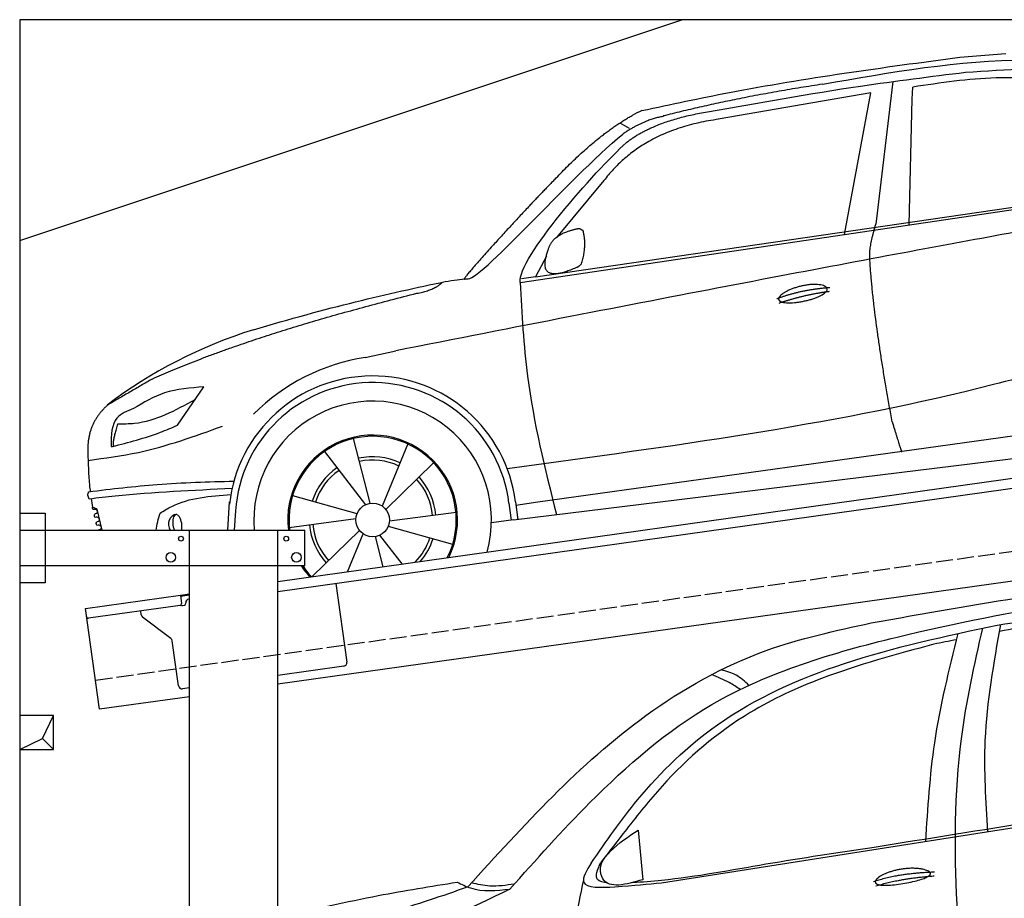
# Model space of a CAD drawing. Extents: x 524 to 6324, y 215 to 5340.
# Tile 2 of 3: x 524 to 3424, y 2752 to 5340. Entities that reach past the tile are written whole.
import ezdxf

# ---------------------------------------------------------------- set-up
doc = ezdxf.new("R2010")
doc.units = 0
doc.header["$LTSCALE"] = 10
doc.header["$MEASUREMENT"] = 0
doc.linetypes.add('GEN3', pattern=[6.25, 5, -1.25])
doc.layers.get('0').update_dxf_attribs({"linetype": 'CONTINUOUS'})
for name, color, linetype in [('3', 6, 'GEN3'), ('BREAKTHROUGH', 1, 'CONTINUOUS'), ('CAR', 1, 'CONTINUOUS')]:
    doc.layers.add(name, color=color, linetype=linetype)
doc.layers.add('AM_0', color=7, linetype='CONTINUOUS', lineweight=30)

# ---------------------------------------------------------------- blocks, each defined once
blk = doc.blocks.new('car_150_')
at = {"layer": 'CAR'}
for p, q in [((6993.7, 5277.2), (7129.2, 5288.8)), ((6796.4, 5203.8), (6750.1, 4783)), ((6731.9, 5170.4), (6283.3, 5089.2)), ((6657.9, 4752.4), (6731.9, 5170.4)), ((6853.7, 5152.6), (6855.4, 5188)), ((6848, 4782.8), (6853.7, 5152.6)), ((5993.7, 5075.5), (6021.3, 5060)), ((5703.5, 4603.8), (7806, 4931.3)), ((5748.6, 4619.9), (7887.1, 4949.3)), ((5948.1, 4905.6), (5809.7, 4736.5)), ((5780.5, 4681.2), (5748.6, 4619.9)), ((5748.6, 4619.9), (5707.7, 4614.5)), ((5249.2, 4379.1), (5338.8, 4399.4)), ((4697.5, 4174.8), (4774.2, 4288.5)), ((7646, 4233.7), (5761.2, 3956.2)), ((5689.3, 3904.2), (7721.3, 4169.7)), ((5267.2, 3949.5), (5216.9, 4139.6)), ((5377, 4125.1), (5302.6, 3941.6)), ((5131.5, 4101.3), (5253.2, 3945.1)), ((5313.4, 3931.7), (5452.9, 4070.3)), ((5734.4, 4063.7), (5670.2, 4054.4)), ((4848.5, 3866.9), (4853.3, 3950.1)), ((5228.7, 3918.3), (5038.9, 3969.8)), ((5676.1, 3953), (5682.6, 3903)), ((5695.3, 3956.7), (5702.3, 3904.6)), ((5761.2, 3956.2), (5696.7, 3946.7)), ((4463, 3925.5), (4449.3, 3931.7)), ((4478.1, 3864), (4463, 3925.5)), ((4871, 3924.2), (4867.7, 3867.1)), ((5520.5, 3924.4), (5324.3, 3897.1)), ((5029.4, 3876.7), (5225.5, 3904)), ((5689.3, 3904.2), (5624.9, 3894.7)), ((5693.6, 3903), (5693.4, 3904.4)), ((5236.4, 3869.4), (5098.3, 3732.1)), ((5201.8, 3747.5), (5247.2, 3859.5)), ((5321.2, 3882.8), (5511, 3831.3)), ((5282.7, 3851.6), (5306.1, 3763)), ((5362.6, 3771.4), (5296.6, 3856))]:
    blk.add_line(p, q, dxfattribs=at)
blk.add_circle((5274.9, 3900.5), 49.6, dxfattribs=at)
for centre, radius, start, end in [((6122, 4949.8), 174.5, 111.2882, 121.9546), ((5356.2, 3104.6), 1422.1, 107.8766, 127.519), ((5347.7, 3787.7), 599.5, 99.4563, 135.2463), ((5274.9, 3900.5), 424.2, 7.6054, 174.1435), ((5274.9, 3900.5), 404.6, 7.4461, 176.652), ((5274.9, 3900.5), 350, 344.7595, 185.4081), ((5274.9, 3900.5), 250, 334.2204, 187.3999), ((5274.9, 3900.5), 246.4, 333.6424, 187.5031), ((5274.9, 3900.5), 186.2, 64.7762, 103.2667), ((5274.9, 3900.5), 176.5, 64.6018, 103.1816), ((5274.9, 3900.5), 186.2, 124.7762, 163.2667), ((5274.9, 3900.5), 176.5, 124.6018, 163.1816), ((5274.9, 3900.5), 176.5, 4.6018, 43.1816), ((5274.9, 3900.5), 186.2, 4.7762, 43.2667), ((5274.9, 3900.5), 176.5, 184.6018, 223.1816), ((5274.9, 3900.5), 186.2, 184.7762, 223.2667), ((5274.9, 3900.5), 176.5, 315.6124, 343.1816), ((5274.9, 3900.5), 186.2, 319.3932, 343.2667), ((5274.9, 3900.5), 250, 213.2019, 222.6786), ((5274.9, 3900.5), 246.4, 213.7482, 223.2566), ((5274.9, 3900.5), 350, 217.4387, 217.626)]:
    blk.add_arc(centre, radius, start, end, dxfattribs=at)
for centre, major_axis, ratio, start_param, end_param in [((4699.7, 3882.5), (4.4, -29.4), 0.870747, 3.078863, 5.190641), ((4699.8, 3882.5), (-4.4, 29.6), 0.439627, 4.05108, 8.39242), ((4699.7, 3882.6), (4.4, -29.5), 0.784824, 3.019947, 3.143719)]:
    blk.add_ellipse(centre, major_axis=major_axis, ratio=ratio, start_param=start_param, end_param=end_param, dxfattribs=at)
for points, degree, knots in [([(6058.7, 5112.4), (6144.2, 5131.5), (6453.2, 5200.5), (6766.8, 5245), (6993.6, 5277.2)], 3, [0, 0, 0, 0, 262.813629, 949.636575, 949.636575, 949.636575, 949.636575]), ([(6590.3, 5194.3), (6790.1, 5231.4), (7055.2, 5280.6), (7323.2, 5267.8), (7389.2, 5264.7)], 3, [0, 0, 0, 0, 605.994997, 803.781644, 803.781644, 803.781644, 803.781644]), ([(7010.2, 5233), (7130.8, 5242.4), (7438, 5266.3), (7702.5, 5100), (7863.2, 4999)], 3, [0, 0, 0, 0, 355.261483, 904.814862, 904.814862, 904.814862, 904.814862]), ([(6252.1, 5110.1), (6401.8, 5138.2), (6653.7, 5185.6), (6907.8, 5219.4), (7011, 5233.1)], 3, [0, 0, 0, 0, 456.745059, 768.877533, 768.877533, 768.877533, 768.877533]), ([(7280.4, 5213.4), (7220.4, 5216.3), (7078, 5223.2), (6937, 5200.9), (6855.4, 5188)], 3, [0, 0, 0, 0, 179.578451, 426.729981, 426.729981, 426.729981, 426.729981]), ([(5483, 4604.3), (5494.7, 4606.5), (5516.1, 4610.4), (5537.7, 4612.2), (5547.5, 4613)], 3, [0, 0, 0, 0, 35.619977, 65.088393, 65.088393, 65.088393, 65.088393]), ([(5703.5, 4603.8), (5709.3, 4511.2), (5723.7, 4280), (5781.3, 4055.4), (5815.9, 3920.7)], 3, [0, 0, 0, 0, 277.59112, 693.570767, 693.570767, 693.570767, 693.570767]), ([(6465.7, 4559.3), (6463.6, 4567.3), (6482, 4586.6), (6560.8, 4618.6), (6657.6, 4599.5), (6576.9, 4555.6), (6492.9, 4543.8), (6467.7, 4551.3), (6465.7, 4559.3)], 5, [0, 0, 0, 0, 0, 0, 0.300106, 0.500106, 0.700106, 1, 1, 1, 1, 1, 1]), ([(7654.8, 4478.5), (7470.6, 4420.5), (6844.5, 4223.3), (6193.7, 4129.8), (5734.4, 4063.7)], 3, [0, 0, 0, 0, 579.00444, 1967.110779, 1967.110779, 1967.110779, 1967.110779]), ([(4774.2, 4288.5), (4734.9, 4285.3), (4660.9, 4279.4), (4597.6, 4240.9), (4567.9, 4222.9)], 3, [0, 0, 0, 0, 116.380747, 219.102854, 219.102854, 219.102854, 219.102854]), ([(4521.8, 4177.7), (4538.5, 4177.9), (4619.5, 4178.7), (4691.9, 4219.3), (4749.3, 4251.6)], 3, [0, 0, 0, 0, 49.860743, 241.440865, 241.440865, 241.440865, 241.440865]), ([(4567.9, 4222.9), (4549.3, 4215.3), (4503.1, 4196.4), (4503, 4144.5), (4502.9, 4113.4)], 3, [0, 0, 0, 0, 55.914644, 138.985336, 138.985336, 138.985336, 138.985336]), ([(4435.2, 4069.4), (4484.9, 4076.4), (4620.6, 4095.5), (4749.3, 4143.2), (4831, 4173.4)], 3, [0, 0, 0, 0, 150.106975, 410.193991, 410.193991, 410.193991, 410.193991]), ([(4506.8, 4110.9), (4554.4, 4123.4), (4619.5, 4140.5), (4680.9, 4167.5), (4697.5, 4174.8)], 3, [0, 0, 0, 0, 147.159719, 201.348086, 201.348086, 201.348086, 201.348086]), ([(4434.3, 4093), (4435.5, 4060.6), (4436.9, 4022.1), (4441.6, 3983.8), (4442.4, 3977.7)], 3, [0, 0, 0, 0, 97.108013, 115.616313, 115.616313, 115.616313, 115.616313]), ([(4502.9, 4113.4), (4502.8, 4112.3), (4502.6, 4109.8), (4505.2, 4110.5), (4506.8, 4110.9)], 3, [0, 0, 0, 0, 2.598862, 6.284951, 6.284951, 6.284951, 6.284951]), ([(4437.7, 3977.1), (4505, 3985.7), (4647.1, 4004), (4790.2, 4009.1), (4865.6, 4011.8)], 3, [0, 0, 0, 0, 203.297538, 429.475842, 429.475842, 429.475842, 429.475842]), ([(4439.9, 3955.5), (4438, 3959.3), (4434.5, 3966.3), (4436.7, 3973.7), (4437.7, 3977.1)], 3, [0, 0, 0, 0, 12.224254, 22.465372, 22.465372, 22.465372, 22.465372]), ([(4860.2, 3989.6), (4745.2, 3983.2), (4604.7, 3975.4), (4465.2, 3958.6), (4439.9, 3955.5)], 3, [0, 0, 0, 0, 345.382791, 421.716813, 421.716813, 421.716813, 421.716813]), ([(4648.5, 3915.5), (4659.8, 3922.6), (4721.6, 3961.3), (4796, 3967.3), (4856.8, 3972.2)], 3, [0, 0, 0, 0, 39.727462, 217.617343, 217.617343, 217.617343, 217.617343]), ([(4452, 3925), (4451.6, 3925.3), (4449.8, 3926.3), (4449.6, 3929.2), (4449.4, 3931.1), (4449.3, 3931.7)], 3, [0, 0, 0, 0, 1.427923, 5.828292, 7.478143, 7.478143, 7.478143, 7.478143]), ([(4455.1, 3908.2), (4455.8, 3910.1), (4457.4, 3914.2), (4466.6, 3914.3), (4462.3, 3926.1), (4455.8, 3925.4), (4452, 3925)], 3, [0, 0, 0, 0, 5.656821, 12.3267, 20.012637, 30.346325, 30.346325, 30.346325, 30.346325]), ([(4457.8, 3901.6), (4457.4, 3901.8), (4455.6, 3902.8), (4455.4, 3905.7), (4455.1, 3907.7), (4455.1, 3908.2)], 3, [0, 0, 0, 0, 1.427923, 5.828292, 7.478143, 7.478143, 7.478143, 7.478143]), ([(4461, 3884.9), (4461.7, 3886.7), (4463.2, 3890.7), (4472.4, 3890.8), (4468.1, 3902.7), (4461.5, 3902), (4457.8, 3901.6)], 3, [0, 0, 0, 0, 5.495934, 12.165813, 19.85175, 30.185438, 30.185438, 30.185438, 30.185438]), ([(4463.7, 3878.2), (4463.2, 3878.5), (4461.5, 3879.5), (4461.3, 3882.4), (4461, 3884.3), (4461, 3884.9)], 3, [0, 0, 0, 0, 1.427923, 5.828292, 7.478143, 7.478143, 7.478143, 7.478143]), ([(4467.9, 3864), (4468.3, 3864.8), (4470.3, 3867.4), (4478.3, 3867.4), (4474, 3879.3), (4467.4, 3878.6), (4463.7, 3878.2)], 3, [2.682731, 2.682731, 2.682731, 2.682731, 5.656821, 12.3267, 20.012637, 30.346325, 30.346325, 30.346325, 30.346325])]:
    blk.add_open_spline(points, degree=degree, knots=knots, dxfattribs=at)
for points, degree in [([(6590.3, 5194.3), (6342.2, 5155.3), (6121.6, 5097.1)], 2), ([(6013, 5017.6), (6096.2, 5083.6), (6251.3, 5110.3)], 2), ([(5803.2, 4907.4), (5922.7, 5036.5), (6029.7, 5097.9)], 2), ([(6284.4, 5088.8), (6061.8, 5056.7), (5948.1, 4905.6)], 2), ([(6123.2, 5096.2), (6065.8, 5086.5), (6002.6, 5043)], 2), ([(5547.5, 4613), (5577.3, 4598.4), (5843.2, 4907.6), (6002.6, 5043)], 3), ([(5703.8, 4603.3), (5695, 4674.1), (5922.8, 4934.4), (6013, 5017.6)], 3), ([(5803.2, 4907.4), (5732.5, 4835), (5644.3, 4736.7), (5532.9, 4612.6), (5539.4, 4612.3)], 4), ([(7979.4, 4899), (7725, 4888.3), (5338.8, 4399.4)], 2), ([(5837.6, 4753), (5865, 4763.1), (5877.9, 4763.9)], 2), ([(5877.9, 4763.9), (5884.9, 4758.8), (5887.3, 4759.1)], 2), ([(5883.9, 4659.5), (5901.1, 4713.7), (5887.3, 4759.1)], 2), ([(6732.8, 4687.3), (6731.1, 4718.4), (6750.1, 4783)], 2), ([(5785.9, 4700), (5794.1, 4735.6), (5837.6, 4753)], 2), ([(5871.8, 4649.8), (5747.2, 4591.7), (5785.9, 4700)], 2), ([(6803, 4201), (6743.7, 4508.9), (6732.8, 4687.3)], 2), ([(5871.8, 4649.8), (5877.4, 4652.5), (5883.9, 4659.5)], 2), ([(4919.6, 4458.1), (5131.9, 4523.6), (5319.2, 4569), (5483, 4604.3)], 3), ([(5399.6, 4569.1), (5453.7, 4579.5), (5474.4, 4601.9)], 2), ([(6460.2, 4561.7), (6532.3, 4589.4), (6615.8, 4595.9)], 2), ([(6467.2, 4548.7), (6538.3, 4574), (6615.5, 4584.7)], 2), ([(4622.5, 4310.5), (4903.3, 4440.5), (5399.6, 4569.1)], 2), ([(4622.5, 4310.5), (4492.9, 4233.7)], 1), ([(4492.9, 4233.7), (4430.6, 4178.8), (4434.3, 4093)], 2), ([(4521.8, 4177.7), (4507.9, 4132), (4508.6, 4113.8)], 2), ([(6803, 4201), (6822.6, 4138.3), (6831.4, 4112.8)], 2), ([(4508.6, 4113.8), (4511.9, 4114.1), (4510.2, 4111.7)], 2), ([(4445.5, 3956.2), (4446.7, 3948), (4448, 3939.9), (4449.3, 3931.7)], 3), ([(4637.5, 3865.3), (4639.1, 3881.6), (4643.8, 3898.6), (4648.5, 3915.5)], 3)]:
    blk.add_open_spline(points, degree=degree, dxfattribs=at)
blk = doc.blocks.new('EG_car')
at = {"layer": 'CAR'}
for p, q in [((45061.6, 4531.7), (46636.2, 4778.9)), ((44993, 4686.8), (45006.4, 4540.9))]:
    blk.add_line(p, q, dxfattribs=at)
for points, degree, knots in [([(45679.6, 5297.1), (45832.8, 5324.7), (46150.2, 5381.9), (46470.4, 5420.4), (46636.2, 5440.1)], 3, [0, 0, 0, 0, 466.632282, 967.371588, 967.371588, 967.371588, 967.371588]), ([(44615.4, 4513.3), (44692.2, 4599.4), (44871, 4800.1), (45226.4, 5109.2), (45736.2, 5259.5), (46216.5, 5354.4), (46512.7, 5385.9), (46636.2, 5398.7)], 3, [0, 0, 0, 0, 346.68192, 807.884848, 1388.232006, 1908.996141, 2281.102326, 2281.102326, 2281.102326, 2281.102326]), ([(46050.2, 5290.8), (46170.3, 5309.5), (46365.3, 5340), (46560.7, 5368.7), (46636.2, 5377.3)], 3, [0, 0, 0, 0, 364.415294, 592.333037, 592.333037, 592.333037, 592.333037]), ([(46636.2, 5364.9), (46623.5, 5363.7), (46464.7, 5348), (46272.1, 5313.1), (46092.7, 5278.9), (46057.6, 5272.1)], 3, [196.455824, 196.455824, 196.455824, 196.455824, 234.842737, 675.336927, 782.526221, 782.526221, 782.526221, 782.526221]), ([(44491.5, 4519.5), (44655.3, 4700.6), (44909.5, 4981.6), (45338.5, 5223.7), (45574.8, 5274.6), (45679.6, 5297.1)], 3, [0, 0, 0, 0, 727.920781, 1130.082198, 1450.622154, 1450.622154, 1450.622154, 1450.622154]), ([(44854.6, 4589.7), (44898.5, 4653.1), (45003.5, 4805), (45239.8, 5032.6), (45612.4, 5197.7), (45899, 5258.6), (46050.2, 5290.8)], 3, [0, 0, 0, 0, 231.40141, 553.995069, 969.143657, 1432.987613, 1432.987613, 1432.987613, 1432.987613]), ([(45964.8, 4043.1), (45952, 4184.6), (45924.7, 4487.8), (45924, 4906.4), (45983.6, 5173.6), (46007.8, 5281.7)], 3, [0, 0, 0, 0, 426.563346, 914.171926, 1245.997244, 1245.997244, 1245.997244, 1245.997244]), ([(46022.7, 4682.6), (46017.2, 4772.2), (46004.7, 4976.9), (46040.9, 5178.9), (46061.3, 5292.5)], 3, [0, 0, 0, 0, 268.372728, 613.019755, 613.019755, 613.019755, 613.019755]), ([(45840.3, 4654), (45846.4, 4751.2), (45859.3, 4958.1), (45909.2, 5159.4), (45935.6, 5266.1)], 3, [0, 0, 0, 0, 291.549873, 620.666388, 620.666388, 620.666388, 620.666388]), ([(45864.3, 5234.6), (45752.9, 5204.5), (45566.2, 5154.1), (45286.4, 5026.3), (45096.6, 4863.7), (44966.5, 4700), (44907.7, 4623.5), (44882.5, 4590.7)], 3, [0, 0, 0, 0, 345.952761, 579.243774, 917.237575, 1082.226642, 1206.634395, 1206.634395, 1206.634395, 1206.634395]), ([(45293.6, 5101.1), (45283.1, 5108.1), (45256.6, 5125.8), (45227.1, 5137.7), (45209.4, 5144.9)], 3, [0, 0, 0, 0, 37.991042, 95.125052, 95.125052, 95.125052, 95.125052]), ([(45319.4, 5113.3), (45307.4, 5124.4), (45283.7, 5146.4), (45252.6, 5154.9), (45237.3, 5159.1)], 3, [0, 0, 0, 0, 48.42186, 95.237432, 95.237432, 95.237432, 95.237432]), ([(45006.4, 4540.9), (44957.2, 4526.6), (44894.5, 4508.5), (44875.9, 4585), (44920.7, 4638.9), (44964.6, 4668), (44993, 4686.8)], 3, [0, 0, 0, 0, 117.404658, 149.518913, 206.346853, 310.042655, 310.042655, 310.042655, 310.042655]), ([(44977.1, 4532.7), (45005.5, 4534.6), (45137.2, 4544.7), (45373, 4590), (45581.8, 4621), (45688.1, 4636.8)], 3, [54.987133, 54.987133, 54.987133, 54.987133, 140.428, 451.309134, 773.824251, 773.824251, 773.824251, 773.824251]), ([(44854.6, 4589.7), (44841.6, 4568.2), (44808.4, 4513.1), (44955.2, 4521.5), (45021.9, 4527.9), (45061.6, 4531.7)], 3, [0, 0, 0, 0, 59.598575, 152.976513, 290.22378, 290.22378, 290.22378, 290.22378]), ([(44902.9, 4530.4), (44890.8, 4532.7), (44859.5, 4538.9), (44873.7, 4571), (44882.5, 4590.7)], 3, [0, 0, 0, 0, 31.398039, 81.527469, 81.527469, 81.527469, 81.527469]), ([(45691.7, 4533), (45690, 4541.2), (45709.2, 4559.6), (45789.3, 4588.3), (45885.2, 4565.1), (45860.2, 4541.4), (45718.3, 4516.4), (45693.5, 4524.9), (45691.7, 4533)], 5, [0, 0, 0, 0, 0, 0, 0.300106, 0.500106, 0.700106, 1, 1, 1, 1, 1, 1]), ([(43947.1, 4433.6), (44040.4, 4454.8), (44210.5, 4493.6), (44382.6, 4521.2), (44460.3, 4533.7)], 3, [0, 0, 0, 0, 287.109799, 523.033898, 523.033898, 523.033898, 523.033898]), ([(44460.3, 4533.7), (44473.1, 4527.2), (44520.8, 4503), (44575.4, 4509), (44615.4, 4513.3)], 3, [0, 0, 0, 0, 42.507377, 158.822776, 158.822776, 158.822776, 158.822776]), ([(44628.5, 4528), (44604.2, 4524.4), (44561.8, 4518), (44520, 4527.2), (44502.1, 4531.2)], 3, [0, 0, 0, 0, 72.851075, 127.42487, 127.42487, 127.42487, 127.42487]), ([(44831.9, 4540.3), (44813.2, 4451.6), (44767, 4231.3), (44802, 4008), (44822.9, 3874.6)], 3, [0, 0, 0, 0, 269.946467, 670.500177, 670.500177, 670.500177, 670.500177]), ([(44491.5, 4519.5), (44415.6, 4492.9), (44233, 4428.9), (44043.6, 4401.5), (43931.5, 4382.3)], 3, [0, 0, 0, 0, 240.396278, 578.341928, 578.341928, 578.341928, 578.341928]), ([(44615.4, 4513.3), (44499.2, 4456.1), (44282.7, 4349.4), (44039.5, 4345.5), (43931.5, 4323.4)], 3, [0, 0, 0, 0, 383.694665, 714.701693, 714.701693, 714.701693, 714.701693])]:
    blk.add_open_spline(points, degree=degree, knots=knots, dxfattribs=at)
for points, degree in [([(45931, 5247.6), (45908.8, 5243.3), (45886.6, 5238.9), (45864.3, 5234.6)], 3), ([(45688.1, 4636.8), (46004.1, 4687.6), (46320.2, 4738.4), (46636.2, 4789.3)], 3), ([(45686.4, 4535.6), (45759.6, 4560.3), (45866.1, 4563.9)], 2), ([(45692.9, 4522.4), (45764.9, 4544.7), (45865.3, 4552.2)], 2)]:
    blk.add_open_spline(points, degree=degree, dxfattribs=at)

msp = doc.modelspace()

# ---------------------------------------------------------------- linework, layer by layer
for p, q in [((5824.1, 5340), (524.1, 5340)), ((524.1, 5340), (524.1, 390)), ((524.1, 4690), (2474.1, 5340)), ((1284.1, 3685.2), (3762.9, 4033.6)), ((3770.1, 4004.3), (1284.1, 3654.9)), ((524.1, 3886.2), (599.1, 3886.2)), ((599.1, 3886.2), (599.1, 3681.2)), ((524.1, 3836.2), (1364.1, 3836.2)), ((1024.1, 2266.2), (1024.1, 3836.2)), ((1284.1, 396.2), (1284.1, 3836.2)), ((1364.1, 3731.2), (1364.1, 3836.2)), ((3988.8, 3762.4), (1284.1, 3382.2)), ((1364.1, 3731.2), (524.1, 3731.2)), ((599.1, 3681.2), (524.1, 3681.2)), ((1454.8, 3678.9), (1487.4, 3447.2)), ((717.8, 3605.6), (997.6, 3644.9)), ((997.6, 3644.9), (1024.1, 3648.6)), ((997.6, 3644.9), (1001.1, 3620.2)), ((1024.1, 3644.6), (998.2, 3641)), ((1022, 3633.2), (1024.1, 3633.5)), ((759.6, 3308.5), (717.8, 3605.6)), ((996.8, 3614.5), (727, 3576.6)), ((882.1, 3586.4), (880.5, 3598.2)), ((1004.4, 3614.6), (1009.3, 3615.3)), ((1013.6, 3620.9), (1013.5, 3621.9)), ((969.7, 3516.7), (886, 3579.8)), ((992.3, 3377.6), (973.6, 3510.1)), ((1478.9, 3435.9), (1284.1, 3408.5)), ((1024.1, 3371.9), (1003.5, 3369.1)), ((1024.1, 3345.7), (759.6, 3308.5))]:
    msp.add_line(p, q)
for centre, radius in [((999.1, 3811.2), 7), ((1309.1, 3811.2), 7), ((969.1, 3756.2), 14), ((1339.1, 3756.2), 14)]:
    msp.add_circle(centre, radius)
for centre, radius, start, end in [((1023.4, 3623.3), 10, 98, 188), ((996.1, 3619.5), 5, 278, 8), ((1003.7, 3619.5), 5, 221.2367, 278), ((1008.6, 3620.2), 5, 278, 8), ((726.3, 3581.5), 5, 188, 278), ((892, 3587.8), 10, 188, 233), ((963.7, 3508.7), 10, 8, 53), ((1477.5, 3445.8), 10, 278, 8), ((1002.2, 3379), 10, 188, 278)]:
    msp.add_arc(centre, radius, start, end)
at = {"layer": '3'}
msp.add_line((747.5, 3394.7), (5754.9, 4098.4), dxfattribs=at)
at = {"layer": 'BREAKTHROUGH'}
for p, q in [((591.5, 3223), (624.1, 3290)), ((524.1, 3190), (591.5, 3223)), ((591.2, 3222.8), (624.1, 3190))]:
    msp.add_line(p, q, dxfattribs=at)
msp.add_lwpolyline([(624.1, 3290), (524.1, 3290), (524.1, 3190), (624.1, 3190)], close=True, dxfattribs=at)

# ---------------------------------------------------------------- block references
at = {"layer": 'AM_0', "rotation": 359.5505213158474}
msp.add_blockref('car_150_', (-3741.7, 7.4), dxfattribs=at)
at = {"layer": 'AM_0'}
msp.add_blockref('EG_car', (-42647.4, -1734.2), dxfattribs=at)

doc.saveas('drawing.dxf')
